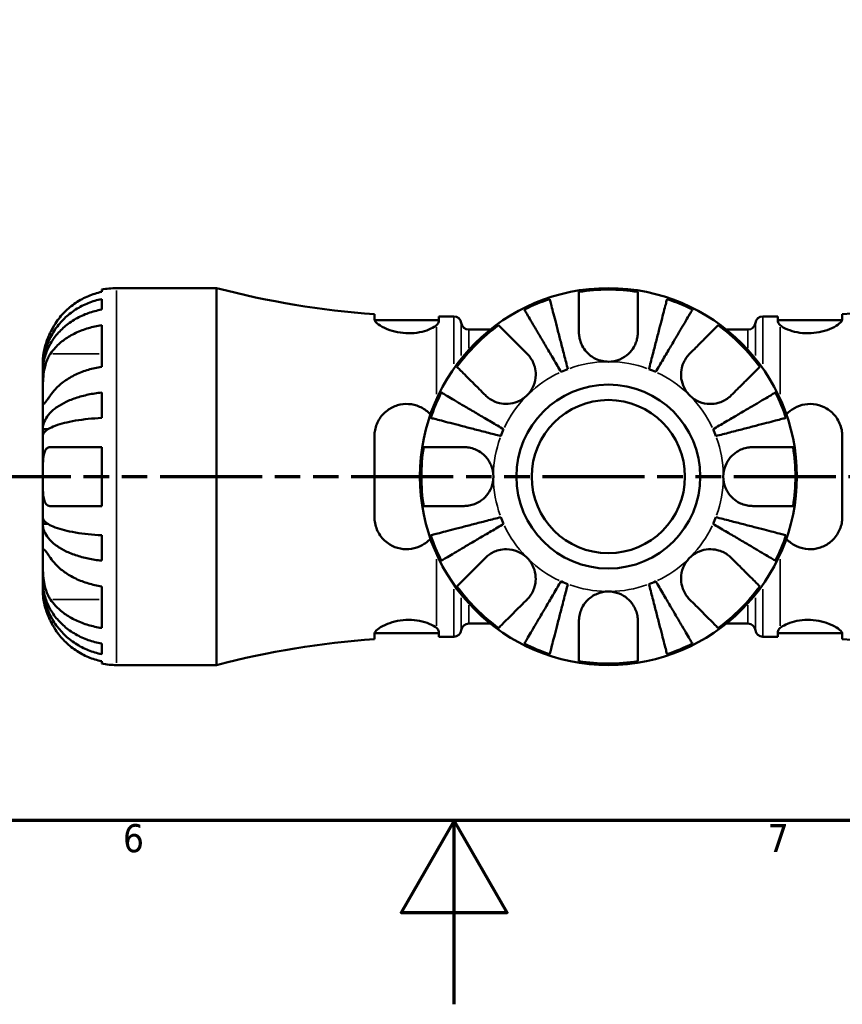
# Model space of a CAD drawing. Header units: millimetres. Extents: x 0 to 905, y -301 to 729.
# Tile 4 of 16: x 373 to 463, y 0 to 107. Entities that reach past the tile are written whole.
import ezdxf

# ---------------------------------------------------------------- set-up
doc = ezdxf.new("R2010")
doc.units = ezdxf.units.MM
doc.linetypes.add('DOUBLE_DASH_CHAIN', pattern=[1.2403, 0.6614, -0.0827, 0.1654, -0.0827, 0.1654, -0.0827])
for name, color, linetype, lineweight in [('Border (ANSI)', 7, 'Continuous', 70), ('Section Line (ANSI)', 7, 'DOUBLE_DASH_CHAIN', 70), ('Visible (ANSI)', 7, 'Continuous', 50), ('Visible Narrow (ANSI)', 7, 'Continuous', 35)]:
    doc.layers.add(name, color=color, linetype=linetype, lineweight=lineweight)
doc.styles.add('Note Text (ANSI)', font='tahoma.ttf')

# ---------------------------------------------------------------- blocks, each defined once
blk = doc.blocks.new('Borders Default Border')
at = {"layer": 'Border (ANSI)', "flags": 128}
for points in [[(20, 20), (20, 574), (821, 574), (821, 20), (20, 20)], [(420.5, 0), (420.5, 20), (414.73, 10), (426.27, 10), (420.5, 20)]]:
    blk.add_lwpolyline(points, dxfattribs=at)
at = {"layer": 'Border (ANSI)', "char_height": 3.05, "attachment_point": 7, "style": 'Note Text (ANSI)'}
for s, insert in [('6', (384.49, 16.49)), ('7', (454.6, 16.55))]:
    blk.add_mtext(s, dxfattribs=dict(at, insert=insert))
blk = doc.blocks.new('2dTransSection0')
at = {"layer": 'Section Line (ANSI)', "linetype": 'DOUBLE_DASH_CHAIN', "ltscale": 16.769241}
blk.add_line((326.13, 57.4), (711.71, 57.4), dxfattribs=at)

msp = doc.modelspace()

# ---------------------------------------------------------------- linework, layer by layer
at = {"layer": 'Visible (ANSI)'}
for p, q in [((382.179, 77.486), (382.179, 77.739)), ((383.779, 77.901), (394.679, 77.901)), ((394.679, 36.901), (394.679, 77.901)), ((382.179, 75.568), (382.179, 76.712)), ((411.839, 75.067), (411.839, 74.511)), ((462.719, 74.511), (462.719, 75.067)), ((411.853, 74.426), (418.839, 74.426)), ((418.839, 74.261), (418.839, 74.826)), ((418.839, 74.826), (420.469, 74.826)), ((454.089, 74.826), (455.719, 74.826)), ((455.719, 74.826), (455.719, 74.261)), ((455.719, 74.426), (462.705, 74.426)), ((382.179, 69.34), (382.179, 73.866)), ((422.096, 73.391), (424.45, 73.391)), ((450.107, 73.391), (452.462, 73.391)), ((375.779, 69.097), (375.779, 69.901)), ((375.779, 69.097), (375.787, 69.097)), ((375.779, 68.79), (375.779, 69.097)), ((375.779, 66.24), (375.779, 68.79)), ((382.179, 63.782), (382.179, 66.544)), ((375.779, 62.552), (375.779, 66.24)), ((375.779, 62.552), (376.338, 62.552)), ((375.779, 61.812), (375.779, 62.552)), ((375.779, 57.401), (375.779, 61.812)), ((411.839, 61.801), (411.839, 53.001)), ((462.719, 53.001), (462.719, 61.801)), ((382.179, 54.201), (382.179, 60.601)), ((375.779, 52.989), (375.779, 57.401)), ((375.779, 52.25), (375.779, 52.989)), ((375.779, 48.562), (375.779, 52.25)), ((375.779, 52.25), (376.338, 52.25)), ((382.179, 48.258), (382.179, 51.02)), ((375.779, 46.011), (375.779, 48.562)), ((375.779, 45.705), (375.779, 46.011)), ((375.779, 45.705), (375.787, 45.705)), ((375.779, 44.901), (375.779, 45.705)), ((382.179, 40.936), (382.179, 45.461)), ((422.096, 41.411), (424.45, 41.411)), ((450.107, 41.411), (452.462, 41.411)), ((411.839, 40.291), (411.839, 39.735)), ((411.853, 40.376), (418.839, 40.376)), ((418.839, 39.976), (418.839, 40.541)), ((418.839, 39.976), (420.469, 39.976)), ((454.089, 39.976), (455.719, 39.976)), ((455.719, 40.541), (455.719, 39.976)), ((455.719, 40.376), (462.705, 40.376)), ((462.719, 39.735), (462.719, 40.291)), ((382.179, 38.09), (382.179, 39.234)), ((382.179, 37.063), (382.179, 37.316)), ((383.779, 36.901), (394.679, 36.901))]:
    msp.add_line(p, q, dxfattribs=at)
for radius in [20.5, 10, 8.333]:
    msp.add_circle((437.279, 57.401), radius, dxfattribs=at)
for centre, radius, start, end in [((383.779, 69.901), 8, 90, 101.53696), ((418.589, 169.321), 94.495, 255.34315, 265.90374), ((437.279, 57.401), 20.338, 80.94758, 99.05242), ((455.969, 169.321), 94.495, 274.09626, 284.34723), ((437.279, 57.401), 20.338, 108.28521, 116.71479), ((437.279, 57.401), 20.338, 63.28521, 71.71479), ((420.469, 74.006), 0.82, 7.18076, 90), ((422.096, 74.211), 0.82, 187.18076, 270), ((452.462, 74.211), 0.82, 270, 352.81924), ((454.089, 74.006), 0.82, 90, 172.81924), ((437.279, 57.401), 20.338, 125.94758, 144.05242), ((437.279, 57.401), 20.338, 35.94758, 54.05242), ((437.279, 57.401), 12.5, 110.66622, 114.33378), ((437.279, 57.401), 12.5, 65.66622, 69.33378), ((437.279, 57.401), 20.338, 153.28521, 161.71479), ((437.279, 57.401), 20.338, 18.28521, 26.71479), ((437.279, 57.401), 12.5, 155.66622, 159.33378), ((437.279, 57.401), 12.5, 20.66622, 24.33378), ((437.279, 57.401), 20.338, 170.94758, 189.05242), ((437.279, 57.401), 20.338, 350.94758, 9.05242), ((437.279, 57.401), 12.5, 200.66622, 204.33378), ((437.279, 57.401), 12.5, 335.66622, 339.33378), ((437.279, 57.401), 20.338, 198.28521, 206.71479), ((437.279, 57.401), 20.338, 333.28521, 341.71479), ((437.279, 57.401), 20.338, 215.94758, 234.05242), ((437.279, 57.401), 12.5, 245.66622, 249.33378), ((437.279, 57.401), 12.5, 290.66622, 294.33378), ((437.279, 57.401), 20.338, 305.94758, 324.05242), ((422.096, 40.591), 0.82, 90, 172.81924), ((452.462, 40.591), 0.82, 7.18076, 90), ((418.589, -54.519), 94.495, 94.09626, 104.65685), ((420.469, 40.796), 0.82, 270, 352.81924), ((454.089, 40.796), 0.82, 187.18076, 270), ((455.969, -54.519), 94.495, 75.65277, 85.90374), ((437.279, 57.401), 20.338, 243.28521, 251.71479), ((437.279, 57.401), 20.338, 288.28521, 296.71479), ((383.779, 44.901), 8, 258.46304, 270), ((437.279, 57.401), 20.338, 260.94758, 279.05242)]:
    msp.add_arc(centre, radius, start, end, dxfattribs=at)
for points, knots in [([(382.179, 77.486), (381.671, 77.381), (381.175, 77.224), (380.28, 76.851), (379.801, 76.598), (378.907, 75.996), (378.493, 75.647), (377.793, 74.942), (377.444, 74.519), (376.936, 73.752), (376.752, 73.425), (376.596, 73.101)], [0.1517835, 0.1517835, 0.1517835, 0.1517835, 0.29453183, 0.29453183, 0.44272575, 0.44272575, 0.59091966, 0.59091966, 0.74090906, 0.74090906, 0.84386421, 0.84386421, 0.84386421, 0.84386421]), ([(434.079, 73.101), (434.079, 73.425), (434.079, 73.752), (434.079, 74.519), (434.079, 74.942), (434.079, 75.647), (434.079, 75.996), (434.079, 76.598), (434.079, 76.851), (434.079, 77.224), (434.079, 77.381), (434.079, 77.486)], [4.03217579, 4.03217579, 4.03217579, 4.03217579, 4.13513094, 4.13513094, 4.28512034, 4.28512034, 4.43331426, 4.43331426, 4.58150818, 4.58150818, 4.72425651, 4.72425651, 4.72425651, 4.72425651]), ([(440.479, 77.486), (440.479, 77.381), (440.479, 77.224), (440.479, 76.851), (440.479, 76.598), (440.479, 75.996), (440.479, 75.647), (440.479, 74.942), (440.479, 74.519), (440.479, 73.752), (440.479, 73.425), (440.479, 73.101)], [0.1517835, 0.1517835, 0.1517835, 0.1517835, 0.29453183, 0.29453183, 0.44272575, 0.44272575, 0.59091966, 0.59091966, 0.74090906, 0.74090906, 0.84386421, 0.84386421, 0.84386421, 0.84386421]), ([(375.779, 69.097), (375.779, 69.578), (375.828, 70.103), (376.038, 71.131), (376.2, 71.635), (376.579, 72.522), (376.831, 72.987), (377.429, 73.856), (377.776, 74.26), (378.475, 74.937), (378.89, 75.273), (379.785, 75.853), (380.265, 76.097), (381.164, 76.458), (381.666, 76.611), (382.179, 76.712)], [3.5727317, 3.5727317, 3.5727317, 3.5727317, 3.721745, 3.721745, 3.8707582, 3.8707582, 4.019183, 4.019183, 4.1676079, 4.1676079, 4.3157226, 4.3157226, 4.4638373, 4.4638373, 4.6079695, 4.6079695, 4.6079695, 4.6079695]), ([(430.898, 76.712), (430.924, 76.611), (430.964, 76.458), (431.057, 76.097), (431.12, 75.853), (431.27, 75.273), (431.357, 74.937), (431.532, 74.26), (431.636, 73.856), (431.861, 72.987), (431.982, 72.522), (432.211, 71.635), (432.341, 71.131), (432.607, 70.103), (432.743, 69.578), (432.867, 69.097)], [0.1517731, 0.1517731, 0.1517731, 0.1517731, 0.2959053, 0.2959053, 0.44402, 0.44402, 0.5921347, 0.5921347, 0.7405595, 0.7405595, 0.8889844, 0.8889844, 1.0379976, 1.0379976, 1.1870108, 1.1870108, 1.1870108, 1.1870108]), ([(441.69, 69.097), (441.815, 69.578), (441.951, 70.103), (442.217, 71.131), (442.347, 71.635), (442.576, 72.522), (442.697, 72.987), (442.921, 73.856), (443.026, 74.26), (443.201, 74.937), (443.288, 75.273), (443.438, 75.853), (443.501, 76.097), (443.594, 76.458), (443.634, 76.611), (443.66, 76.712)], [3.5727317, 3.5727317, 3.5727317, 3.5727317, 3.721745, 3.721745, 3.8707582, 3.8707582, 4.019183, 4.019183, 4.1676079, 4.1676079, 4.3157226, 4.3157226, 4.4638373, 4.4638373, 4.6079695, 4.6079695, 4.6079695, 4.6079695]), ([(382.179, 75.568), (381.666, 75.478), (381.164, 75.342), (380.265, 75.02), (379.785, 74.803), (378.89, 74.288), (378.475, 73.988), (377.776, 73.386), (377.429, 73.027), (376.831, 72.253), (376.579, 71.839), (376.2, 71.05), (376.038, 70.601), (375.828, 69.686), (375.779, 69.218), (375.779, 68.79)], [0.1517731, 0.1517731, 0.1517731, 0.1517731, 0.2959053, 0.2959053, 0.44402, 0.44402, 0.5921347, 0.5921347, 0.7405595, 0.7405595, 0.8889844, 0.8889844, 1.0379976, 1.0379976, 1.1870108, 1.1870108, 1.1870108, 1.1870108]), ([(432.128, 68.79), (431.876, 69.218), (431.601, 69.686), (431.062, 70.601), (430.798, 71.05), (430.333, 71.839), (430.089, 72.253), (429.633, 73.027), (429.421, 73.386), (429.066, 73.988), (428.89, 74.288), (428.586, 74.803), (428.459, 75.02), (428.269, 75.342), (428.189, 75.478), (428.136, 75.568)], [3.5727327, 3.5727327, 3.5727327, 3.5727327, 3.7217459, 3.7217459, 3.8707592, 3.8707592, 4.019184, 4.019184, 4.1676089, 4.1676089, 4.3157236, 4.3157236, 4.4638383, 4.4638383, 4.6079705, 4.6079705, 4.6079705, 4.6079705]), ([(446.422, 75.568), (446.369, 75.478), (446.289, 75.342), (446.099, 75.02), (445.972, 74.803), (445.668, 74.288), (445.491, 73.988), (445.136, 73.386), (444.925, 73.027), (444.469, 72.253), (444.225, 71.839), (443.76, 71.05), (443.496, 70.601), (442.957, 69.686), (442.682, 69.218), (442.43, 68.79)], [0.1517731, 0.1517731, 0.1517731, 0.1517731, 0.2959053, 0.2959053, 0.44402, 0.44402, 0.5921347, 0.5921347, 0.7405595, 0.7405595, 0.8889844, 0.8889844, 1.0379976, 1.0379976, 1.1870108, 1.1870108, 1.1870108, 1.1870108]), ([(418.589, 73.868), (418.444, 73.742), (418.24, 73.613), (417.712, 73.363), (417.384, 73.245), (416.662, 73.072), (416.279, 73.016), (415.471, 72.978), (415.059, 72.999), (414.246, 73.117), (413.859, 73.215), (413.093, 73.478), (412.738, 73.65), (412.188, 73.997), (411.995, 74.171), (411.86, 74.39), (411.839, 74.453), (411.839, 74.511)], [-1.0759469, -1.0759469, -1.0759469, -1.0759469, -0.9530232, -0.9530232, -0.8227386, -0.8227386, -0.7004373, -0.7004373, -0.5766462, -0.5766462, -0.4488551, -0.4488551, -0.2955312, -0.2955312, -0.1413466, -0.1413466, -0.0718968, -0.0718968, -0.0718968, -0.0718968]), ([(462.719, 74.511), (462.719, 74.467), (462.707, 74.42), (462.617, 74.235), (462.465, 74.08), (462.005, 73.754), (461.69, 73.583), (460.982, 73.301), (460.605, 73.187), (459.816, 73.034), (459.417, 72.993), (458.597, 72.988), (458.191, 73.027), (457.42, 73.174), (457.067, 73.282), (456.421, 73.55), (456.149, 73.712), (455.969, 73.868)], [-1.0043385, -1.0043385, -1.0043385, -1.0043385, -0.9516031, -0.9516031, -0.8094834, -0.8094834, -0.6608828, -0.6608828, -0.5308815, -0.5308815, -0.4096357, -0.4096357, -0.2838395, -0.2838395, -0.1527295, -0.1527295, -0.0000485, -0.0000485, -0.0000485, -0.0000485]), ([(376.596, 73.101), (376.531, 72.965), (376.469, 72.828), (376.322, 72.483), (376.243, 72.276), (376.106, 71.875), (376.048, 71.682), (375.934, 71.247), (375.887, 71.016), (375.809, 70.528), (375.792, 70.303), (375.777, 69.985), (375.779, 69.901), (375.779, 69.901)], [-0.5159245, -0.5159245, -0.5159245, -0.5159245, -0.47074715, -0.47074715, -0.40311077, -0.40311077, -0.33740557, -0.33740557, -0.24866964, -0.24866964, -0.12673966, -0.12673966, 0, 0, 0, 0]), ([(376.596, 70.765), (376.752, 70.995), (376.936, 71.226), (377.444, 71.768), (377.793, 72.067), (378.493, 72.566), (378.907, 72.812), (379.801, 73.238), (380.28, 73.417), (381.175, 73.68), (381.671, 73.792), (382.179, 73.866)], [4.03217579, 4.03217579, 4.03217579, 4.03217579, 4.13513094, 4.13513094, 4.28512034, 4.28512034, 4.43331426, 4.43331426, 4.58150818, 4.58150818, 4.72425651, 4.72425651, 4.72425651, 4.72425651]), ([(425.339, 73.866), (425.414, 73.792), (425.525, 73.68), (425.789, 73.417), (425.968, 73.238), (426.393, 72.812), (426.64, 72.566), (427.138, 72.067), (427.437, 71.768), (427.98, 71.226), (428.211, 70.995), (428.44, 70.765)], [0.1517835, 0.1517835, 0.1517835, 0.1517835, 0.29453183, 0.29453183, 0.44272575, 0.44272575, 0.59091966, 0.59091966, 0.74090906, 0.74090906, 0.84386421, 0.84386421, 0.84386421, 0.84386421]), ([(437.279, 69.901), (437.047, 69.901), (436.816, 69.926), (436.342, 70.031), (436.102, 70.115), (435.504, 70.407), (435.174, 70.656), (434.717, 71.164), (434.562, 71.389), (434.357, 71.785), (434.29, 71.945), (434.187, 72.261), (434.149, 72.416), (434.093, 72.748), (434.079, 72.926), (434.079, 73.101)], [0, 0, 0, 0, 0.06960453, 0.06960453, 0.14559569, 0.14559569, 0.26884906, 0.26884906, 0.35168426, 0.35168426, 0.40551291, 0.40551291, 0.45571277, 0.45571277, 0.51333093, 0.51333093, 0.51333093, 0.51333093]), ([(440.479, 73.101), (440.479, 73.068), (440.478, 73.034), (440.472, 72.82), (440.451, 72.637), (440.381, 72.302), (440.338, 72.15), (440.22, 71.827), (440.141, 71.658), (439.892, 71.229), (439.7, 70.985), (439.192, 70.507), (438.866, 70.295), (438.12, 69.985), (437.702, 69.901), (437.279, 69.901)], [-0.51941856, -0.51941856, -0.51941856, -0.51941856, -0.50814121, -0.50814121, -0.44746114, -0.44746114, -0.39689748, -0.39689748, -0.33842903, -0.33842903, -0.24344262, -0.24344262, -0.12683785, -0.12683785, 0, 0, 0, 0]), ([(446.118, 70.765), (446.347, 70.995), (446.578, 71.226), (447.121, 71.768), (447.419, 72.067), (447.918, 72.566), (448.165, 72.812), (448.59, 73.238), (448.769, 73.417), (449.033, 73.68), (449.144, 73.792), (449.218, 73.866)], [4.03217579, 4.03217579, 4.03217579, 4.03217579, 4.13513094, 4.13513094, 4.28512034, 4.28512034, 4.43331426, 4.43331426, 4.58150818, 4.58150818, 4.72425651, 4.72425651, 4.72425651, 4.72425651]), ([(375.779, 66.24), (375.779, 66.387), (375.779, 66.549), (375.78, 66.908), (375.781, 67.105), (375.792, 67.629), (375.806, 67.965), (375.868, 68.62), (375.913, 68.934), (376.025, 69.448), (376.081, 69.651), (376.212, 70.032), (376.286, 70.209), (376.438, 70.514), (376.515, 70.645), (376.596, 70.765)], [0, 0, 0, 0, 0.0626039, 0.0626039, 0.12946018, 0.12946018, 0.23227607, 0.23227607, 0.32766079, 0.32766079, 0.39439512, 0.39439512, 0.45981717, 0.45981717, 0.51643089, 0.51643089, 0.51643089, 0.51643089]), ([(428.44, 70.765), (428.54, 70.666), (428.634, 70.559), (428.846, 70.281), (428.956, 70.104), (429.141, 69.728), (429.215, 69.532), (429.344, 69.047), (429.381, 68.757), (429.372, 68.059), (429.291, 67.658), (428.975, 66.893), (428.739, 66.539), (428.44, 66.24)], [-0.51605321, -0.51605321, -0.51605321, -0.51605321, -0.46927389, -0.46927389, -0.40272959, -0.40272959, -0.33754407, -0.33754407, -0.24860938, -0.24860938, -0.12674173, -0.12674173, 0, 0, 0, 0]), ([(446.118, 66.24), (445.97, 66.387), (445.837, 66.549), (445.597, 66.908), (445.493, 67.105), (445.283, 67.629), (445.208, 67.965), (445.167, 68.62), (445.195, 68.934), (445.316, 69.448), (445.386, 69.651), (445.562, 70.032), (445.666, 70.209), (445.886, 70.514), (445.998, 70.645), (446.118, 70.765)], [0, 0, 0, 0, 0.0626039, 0.0626039, 0.12946018, 0.12946018, 0.23227607, 0.23227607, 0.32766079, 0.32766079, 0.39439512, 0.39439512, 0.45981717, 0.45981717, 0.51643089, 0.51643089, 0.51643089, 0.51643089]), ([(382.179, 69.34), (381.671, 69.266), (381.175, 69.155), (380.28, 68.891), (379.801, 68.712), (378.907, 68.287), (378.493, 68.04), (377.793, 67.541), (377.444, 67.243), (376.936, 66.7), (376.752, 66.469), (376.596, 66.24)], [0.1517835, 0.1517835, 0.1517835, 0.1517835, 0.29453183, 0.29453183, 0.44272575, 0.44272575, 0.59091966, 0.59091966, 0.74090906, 0.74090906, 0.84386421, 0.84386421, 0.84386421, 0.84386421]), ([(423.915, 66.24), (423.685, 66.469), (423.454, 66.7), (422.912, 67.243), (422.613, 67.541), (422.114, 68.04), (421.868, 68.287), (421.442, 68.712), (421.263, 68.891), (420.999, 69.155), (420.888, 69.266), (420.814, 69.34)], [4.03222425, 4.03222425, 4.03222425, 4.03222425, 4.1351794, 4.1351794, 4.2851688, 4.2851688, 4.43336272, 4.43336272, 4.58155663, 4.58155663, 4.72430496, 4.72430496, 4.72430496, 4.72430496]), ([(453.744, 69.34), (453.67, 69.266), (453.558, 69.155), (453.295, 68.891), (453.116, 68.712), (452.69, 68.287), (452.444, 68.04), (451.945, 67.541), (451.646, 67.243), (451.104, 66.7), (450.873, 66.469), (450.643, 66.24)], [0.1517835, 0.1517835, 0.1517835, 0.1517835, 0.29453183, 0.29453183, 0.44272575, 0.44272575, 0.59091966, 0.59091966, 0.74090906, 0.74090906, 0.84386421, 0.84386421, 0.84386421, 0.84386421]), ([(375.779, 62.552), (375.779, 62.804), (375.828, 63.079), (376.038, 63.618), (376.2, 63.882), (376.579, 64.347), (376.831, 64.591), (377.429, 65.047), (377.776, 65.258), (378.475, 65.613), (378.89, 65.79), (379.785, 66.094), (380.265, 66.221), (381.164, 66.411), (381.666, 66.491), (382.179, 66.544)], [3.5727317, 3.5727317, 3.5727317, 3.5727317, 3.721745, 3.721745, 3.8707582, 3.8707582, 4.019183, 4.019183, 4.1676079, 4.1676079, 4.3157226, 4.3157226, 4.4638373, 4.4638373, 4.6079695, 4.6079695, 4.6079695, 4.6079695]), ([(419.112, 66.544), (419.202, 66.491), (419.338, 66.411), (419.66, 66.221), (419.876, 66.094), (420.392, 65.79), (420.691, 65.613), (421.294, 65.258), (421.653, 65.047), (422.427, 64.591), (422.841, 64.347), (423.63, 63.882), (424.078, 63.618), (424.994, 63.079), (425.461, 62.804), (425.889, 62.552)], [0.1517731, 0.1517731, 0.1517731, 0.1517731, 0.2959053, 0.2959053, 0.44402, 0.44402, 0.5921347, 0.5921347, 0.7405595, 0.7405595, 0.8889844, 0.8889844, 1.0379976, 1.0379976, 1.1870108, 1.1870108, 1.1870108, 1.1870108]), ([(448.668, 62.552), (449.096, 62.804), (449.564, 63.079), (450.479, 63.618), (450.928, 63.882), (451.717, 64.347), (452.131, 64.591), (452.905, 65.047), (453.264, 65.258), (453.866, 65.613), (454.166, 65.79), (454.681, 66.094), (454.898, 66.221), (455.22, 66.411), (455.356, 66.491), (455.446, 66.544)], [3.5727327, 3.5727327, 3.5727327, 3.5727327, 3.7217459, 3.7217459, 3.8707592, 3.8707592, 4.019184, 4.019184, 4.1676089, 4.1676089, 4.3157236, 4.3157236, 4.4638383, 4.4638383, 4.6079705, 4.6079705, 4.6079705, 4.6079705]), ([(376.596, 66.24), (376.529, 66.14), (376.464, 66.046), (376.318, 65.834), (376.24, 65.724), (376.105, 65.539), (376.048, 65.465), (375.934, 65.336), (375.887, 65.299), (375.809, 65.308), (375.792, 65.389), (375.777, 65.705), (375.779, 65.941), (375.779, 66.24)], [-0.51605321, -0.51605321, -0.51605321, -0.51605321, -0.46927389, -0.46927389, -0.40272959, -0.40272959, -0.33754407, -0.33754407, -0.24860938, -0.24860938, -0.12674173, -0.12674173, 0, 0, 0, 0]), ([(428.44, 66.24), (428.293, 66.092), (428.131, 65.959), (427.772, 65.719), (427.575, 65.615), (427.051, 65.405), (426.715, 65.33), (426.059, 65.289), (425.746, 65.317), (425.232, 65.438), (425.029, 65.508), (424.648, 65.684), (424.471, 65.788), (424.165, 66.008), (424.035, 66.12), (423.915, 66.24)], [0, 0, 0, 0, 0.0626039, 0.0626039, 0.12946018, 0.12946018, 0.23227607, 0.23227607, 0.32766079, 0.32766079, 0.39439512, 0.39439512, 0.45981717, 0.45981717, 0.51643089, 0.51643089, 0.51643089, 0.51643089]), ([(450.643, 66.24), (450.544, 66.14), (450.437, 66.046), (450.159, 65.834), (449.982, 65.724), (449.606, 65.539), (449.41, 65.465), (448.925, 65.336), (448.635, 65.299), (447.937, 65.308), (447.536, 65.389), (446.771, 65.705), (446.417, 65.941), (446.118, 66.24)], [-0.51605321, -0.51605321, -0.51605321, -0.51605321, -0.46927389, -0.46927389, -0.40272959, -0.40272959, -0.33754407, -0.33754407, -0.24860938, -0.24860938, -0.12674173, -0.12674173, 0, 0, 0, 0]), ([(411.839, 61.801), (411.839, 61.966), (411.851, 62.13), (411.938, 62.747), (412.091, 63.18), (412.554, 63.972), (412.869, 64.325), (413.577, 64.853), (413.954, 65.043), (414.743, 65.273), (415.143, 65.319), (415.963, 65.27), (416.369, 65.171), (417.139, 64.833), (417.492, 64.592), (417.837, 64.254), (417.882, 64.207), (417.925, 64.159)], [-1.00428849, -1.00428849, -1.00428849, -1.00428849, -0.95298109, -0.95298109, -0.80933782, -0.80933782, -0.66067265, -0.66067265, -0.53064369, -0.53064369, -0.40939207, -0.40939207, -0.28358231, -0.28358231, -0.15253674, -0.15253674, -0.13223747, -0.13223747, -0.13223747, -0.13223747]), ([(456.633, 64.159), (456.885, 64.436), (457.184, 64.674), (457.867, 65.054), (458.249, 65.188), (459.055, 65.321), (459.467, 65.316), (460.28, 65.163), (460.668, 65.013), (461.439, 64.551), (461.797, 64.216), (462.356, 63.427), (462.553, 62.974), (462.696, 62.264), (462.719, 62.033), (462.719, 61.801)], [-0.94145759, -0.94145759, -0.94145759, -0.94145759, -0.82368825, -0.82368825, -0.70126184, -0.70126184, -0.57756046, -0.57756046, -0.45014256, -0.45014256, -0.29674625, -0.29674625, -0.14199035, -0.14199035, -0.069566, -0.069566, -0.069566, -0.069566]), ([(382.179, 63.782), (381.666, 63.756), (381.164, 63.716), (380.265, 63.623), (379.785, 63.56), (378.89, 63.41), (378.475, 63.323), (377.776, 63.148), (377.429, 63.043), (376.831, 62.819), (376.579, 62.698), (376.2, 62.469), (376.038, 62.339), (375.828, 62.073), (375.779, 61.937), (375.779, 61.812)], [0.1517731, 0.1517731, 0.1517731, 0.1517731, 0.2959053, 0.2959053, 0.44402, 0.44402, 0.5921347, 0.5921347, 0.7405595, 0.7405595, 0.8889844, 0.8889844, 1.0379976, 1.0379976, 1.1870108, 1.1870108, 1.1870108, 1.1870108]), ([(425.583, 61.812), (425.102, 61.937), (424.577, 62.073), (423.548, 62.339), (423.045, 62.469), (422.158, 62.698), (421.692, 62.819), (420.823, 63.043), (420.42, 63.148), (419.743, 63.323), (419.407, 63.41), (418.827, 63.56), (418.583, 63.623), (418.222, 63.716), (418.069, 63.756), (417.968, 63.782)], [3.5727317, 3.5727317, 3.5727317, 3.5727317, 3.721745, 3.721745, 3.8707582, 3.8707582, 4.019183, 4.019183, 4.1676079, 4.1676079, 4.3157226, 4.3157226, 4.4638373, 4.4638373, 4.6079695, 4.6079695, 4.6079695, 4.6079695]), ([(456.59, 63.782), (456.489, 63.756), (456.336, 63.716), (455.975, 63.623), (455.731, 63.56), (455.151, 63.41), (454.815, 63.323), (454.138, 63.148), (453.734, 63.043), (452.865, 62.819), (452.4, 62.698), (451.513, 62.469), (451.009, 62.339), (449.981, 62.073), (449.456, 61.937), (448.975, 61.812)], [0.1517731, 0.1517731, 0.1517731, 0.1517731, 0.2959053, 0.2959053, 0.44402, 0.44402, 0.5921347, 0.5921347, 0.7405595, 0.7405595, 0.8889844, 0.8889844, 1.0379976, 1.0379976, 1.1870108, 1.1870108, 1.1870108, 1.1870108]), ([(375.779, 57.401), (375.779, 57.633), (375.779, 57.864), (375.78, 58.338), (375.782, 58.578), (375.8, 59.176), (375.824, 59.506), (375.917, 59.963), (375.968, 60.118), (376.079, 60.323), (376.129, 60.39), (376.239, 60.493), (376.297, 60.531), (376.433, 60.587), (376.512, 60.601), (376.596, 60.601)], [0, 0, 0, 0, 0.06960453, 0.06960453, 0.14559569, 0.14559569, 0.26884906, 0.26884906, 0.35168426, 0.35168426, 0.40551291, 0.40551291, 0.45571277, 0.45571277, 0.51333093, 0.51333093, 0.51333093, 0.51333093]), ([(376.596, 60.601), (376.752, 60.601), (376.936, 60.601), (377.444, 60.601), (377.793, 60.601), (378.493, 60.601), (378.907, 60.601), (379.801, 60.601), (380.28, 60.601), (381.175, 60.601), (381.671, 60.601), (382.179, 60.601)], [4.03217579, 4.03217579, 4.03217579, 4.03217579, 4.13513094, 4.13513094, 4.28512034, 4.28512034, 4.43331426, 4.43331426, 4.58150818, 4.58150818, 4.72425651, 4.72425651, 4.72425651, 4.72425651]), ([(417.194, 60.601), (417.299, 60.601), (417.456, 60.601), (417.829, 60.601), (418.082, 60.601), (418.684, 60.601), (419.033, 60.601), (419.738, 60.601), (420.161, 60.601), (420.928, 60.601), (421.255, 60.601), (421.579, 60.601)], [0.1517835, 0.1517835, 0.1517835, 0.1517835, 0.29453183, 0.29453183, 0.44272575, 0.44272575, 0.59091966, 0.59091966, 0.74090906, 0.74090906, 0.84386421, 0.84386421, 0.84386421, 0.84386421]), ([(421.579, 60.601), (421.715, 60.601), (421.852, 60.592), (422.197, 60.548), (422.404, 60.5), (422.805, 60.364), (422.998, 60.277), (423.433, 60.025), (423.664, 59.846), (424.152, 59.347), (424.377, 59.006), (424.695, 58.241), (424.779, 57.823), (424.779, 57.401)], [-0.5159245, -0.5159245, -0.5159245, -0.5159245, -0.47074715, -0.47074715, -0.40311077, -0.40311077, -0.33740557, -0.33740557, -0.24866964, -0.24866964, -0.12673966, -0.12673966, 0, 0, 0, 0]), ([(449.779, 57.401), (449.779, 57.805), (449.856, 58.206), (450.132, 58.901), (450.31, 59.199), (450.741, 59.711), (450.986, 59.925), (451.443, 60.217), (451.639, 60.315), (452.037, 60.466), (452.237, 60.52), (452.619, 60.586), (452.8, 60.601), (452.979, 60.601)], [-2.21111993, -2.21111993, -2.21111993, -2.21111993, -2.0898399, -2.0898399, -1.98614814, -1.98614814, -1.88775858, -1.88775858, -1.81973063, -1.81973063, -1.75376732, -1.75376732, -1.69399568, -1.69399568, -1.69399568, -1.69399568]), ([(452.979, 60.601), (453.303, 60.601), (453.63, 60.601), (454.397, 60.601), (454.82, 60.601), (455.525, 60.601), (455.874, 60.601), (456.476, 60.601), (456.729, 60.601), (457.102, 60.601), (457.259, 60.601), (457.364, 60.601)], [4.03222425, 4.03222425, 4.03222425, 4.03222425, 4.1351794, 4.1351794, 4.2851688, 4.2851688, 4.43336272, 4.43336272, 4.58155663, 4.58155663, 4.72430496, 4.72430496, 4.72430496, 4.72430496]), ([(376.596, 54.201), (376.58, 54.201), (376.564, 54.201), (376.464, 54.208), (376.386, 54.229), (376.254, 54.299), (376.199, 54.341), (376.092, 54.46), (376.042, 54.539), (375.929, 54.787), (375.881, 54.98), (375.808, 55.488), (375.792, 55.814), (375.777, 56.56), (375.779, 56.978), (375.779, 57.401)], [-0.51941856, -0.51941856, -0.51941856, -0.51941856, -0.50814121, -0.50814121, -0.44746114, -0.44746114, -0.39689748, -0.39689748, -0.33842903, -0.33842903, -0.24344262, -0.24344262, -0.12683785, -0.12683785, 0, 0, 0, 0]), ([(424.779, 57.401), (424.779, 56.997), (424.702, 56.596), (424.426, 55.9), (424.248, 55.603), (423.817, 55.091), (423.572, 54.877), (423.115, 54.585), (422.919, 54.487), (422.521, 54.336), (422.321, 54.282), (421.939, 54.216), (421.758, 54.201), (421.579, 54.201)], [-2.21111993, -2.21111993, -2.21111993, -2.21111993, -2.0898399, -2.0898399, -1.98614814, -1.98614814, -1.88775858, -1.88775858, -1.81973063, -1.81973063, -1.75376732, -1.75376732, -1.69399568, -1.69399568, -1.69399568, -1.69399568]), ([(452.979, 54.201), (452.843, 54.201), (452.706, 54.21), (452.361, 54.254), (452.154, 54.302), (451.753, 54.438), (451.56, 54.525), (451.125, 54.777), (450.894, 54.956), (450.406, 55.455), (450.181, 55.796), (449.863, 56.56), (449.779, 56.978), (449.779, 57.401)], [-0.5159245, -0.5159245, -0.5159245, -0.5159245, -0.47074715, -0.47074715, -0.40311077, -0.40311077, -0.33740557, -0.33740557, -0.24866964, -0.24866964, -0.12673966, -0.12673966, 0, 0, 0, 0]), ([(382.179, 54.201), (381.671, 54.201), (381.175, 54.201), (380.28, 54.201), (379.801, 54.201), (378.907, 54.201), (378.493, 54.201), (377.793, 54.201), (377.444, 54.201), (376.936, 54.201), (376.752, 54.201), (376.596, 54.201)], [0.1517835, 0.1517835, 0.1517835, 0.1517835, 0.29453183, 0.29453183, 0.44272575, 0.44272575, 0.59091966, 0.59091966, 0.74090906, 0.74090906, 0.84386421, 0.84386421, 0.84386421, 0.84386421]), ([(421.579, 54.201), (421.255, 54.201), (420.928, 54.201), (420.161, 54.201), (419.738, 54.201), (419.033, 54.201), (418.684, 54.201), (418.082, 54.201), (417.829, 54.201), (417.456, 54.201), (417.299, 54.201), (417.194, 54.201)], [4.03217579, 4.03217579, 4.03217579, 4.03217579, 4.13513094, 4.13513094, 4.28512034, 4.28512034, 4.43331426, 4.43331426, 4.58150818, 4.58150818, 4.72425651, 4.72425651, 4.72425651, 4.72425651]), ([(457.364, 54.201), (457.259, 54.201), (457.102, 54.201), (456.729, 54.201), (456.476, 54.201), (455.874, 54.201), (455.525, 54.201), (454.82, 54.201), (454.397, 54.201), (453.63, 54.201), (453.303, 54.201), (452.979, 54.201)], [0.1517835, 0.1517835, 0.1517835, 0.1517835, 0.29453183, 0.29453183, 0.44272575, 0.44272575, 0.59091966, 0.59091966, 0.74090906, 0.74090906, 0.84386421, 0.84386421, 0.84386421, 0.84386421]), ([(375.779, 52.989), (375.779, 52.865), (375.828, 52.729), (376.038, 52.463), (376.2, 52.333), (376.579, 52.104), (376.831, 51.983), (377.429, 51.758), (377.776, 51.654), (378.475, 51.479), (378.89, 51.392), (379.785, 51.242), (380.265, 51.179), (381.164, 51.086), (381.666, 51.046), (382.179, 51.02)], [3.5727317, 3.5727317, 3.5727317, 3.5727317, 3.721745, 3.721745, 3.8707582, 3.8707582, 4.019183, 4.019183, 4.1676079, 4.1676079, 4.3157226, 4.3157226, 4.4638373, 4.4638373, 4.6079695, 4.6079695, 4.6079695, 4.6079695]), ([(417.925, 50.643), (417.665, 50.358), (417.358, 50.115), (416.662, 49.736), (416.279, 49.605), (415.471, 49.479), (415.059, 49.488), (414.246, 49.649), (413.859, 49.803), (413.093, 50.272), (412.738, 50.611), (412.188, 51.403), (411.995, 51.856), (411.86, 52.556), (411.839, 52.778), (411.839, 53.001)], [-0.94376737, -0.94376737, -0.94376737, -0.94376737, -0.82273178, -0.82273178, -0.70043058, -0.70043058, -0.57663928, -0.57663928, -0.44884771, -0.44884771, -0.29552449, -0.29552449, -0.14134295, -0.14134295, -0.07189683, -0.07189683, -0.07189683, -0.07189683]), ([(417.968, 51.02), (418.069, 51.046), (418.222, 51.086), (418.583, 51.179), (418.827, 51.242), (419.407, 51.392), (419.743, 51.479), (420.42, 51.654), (420.823, 51.758), (421.692, 51.983), (422.158, 52.104), (423.045, 52.333), (423.548, 52.463), (424.577, 52.729), (425.102, 52.865), (425.583, 52.989)], [0.1517731, 0.1517731, 0.1517731, 0.1517731, 0.2959053, 0.2959053, 0.44402, 0.44402, 0.5921347, 0.5921347, 0.7405595, 0.7405595, 0.8889844, 0.8889844, 1.0379976, 1.0379976, 1.1870108, 1.1870108, 1.1870108, 1.1870108]), ([(448.975, 52.989), (449.456, 52.865), (449.981, 52.729), (451.009, 52.463), (451.513, 52.333), (452.4, 52.104), (452.865, 51.983), (453.734, 51.758), (454.138, 51.654), (454.815, 51.479), (455.151, 51.392), (455.731, 51.242), (455.975, 51.179), (456.336, 51.086), (456.489, 51.046), (456.59, 51.02)], [3.5727327, 3.5727327, 3.5727327, 3.5727327, 3.7217459, 3.7217459, 3.8707592, 3.8707592, 4.019184, 4.019184, 4.1676089, 4.1676089, 4.3157236, 4.3157236, 4.4638383, 4.4638383, 4.6079705, 4.6079705, 4.6079705, 4.6079705]), ([(462.719, 53.001), (462.719, 52.832), (462.707, 52.663), (462.617, 52.047), (462.465, 51.619), (462.005, 50.832), (461.69, 50.478), (460.982, 49.95), (460.606, 49.759), (459.817, 49.53), (459.418, 49.483), (458.597, 49.531), (458.192, 49.63), (457.421, 49.968), (457.068, 50.209), (456.722, 50.547), (456.677, 50.594), (456.633, 50.643)], [-1.0042895, -1.0042895, -1.0042895, -1.0042895, -0.9515751, -0.9515751, -0.80948515, -0.80948515, -0.66087845, -0.66087845, -0.53087164, -0.53087164, -0.40962583, -0.40962583, -0.28383241, -0.28383241, -0.15272702, -0.15272702, -0.13223812, -0.13223812, -0.13223812, -0.13223812]), ([(382.179, 48.258), (381.666, 48.311), (381.164, 48.391), (380.265, 48.581), (379.785, 48.708), (378.89, 49.012), (378.475, 49.188), (377.776, 49.543), (377.429, 49.755), (376.831, 50.211), (376.579, 50.455), (376.2, 50.92), (376.038, 51.184), (375.828, 51.723), (375.779, 51.998), (375.779, 52.25)], [0.1517731, 0.1517731, 0.1517731, 0.1517731, 0.2959053, 0.2959053, 0.44402, 0.44402, 0.5921347, 0.5921347, 0.7405595, 0.7405595, 0.8889844, 0.8889844, 1.0379976, 1.0379976, 1.1870108, 1.1870108, 1.1870108, 1.1870108]), ([(425.889, 52.25), (425.461, 51.998), (424.994, 51.723), (424.078, 51.184), (423.63, 50.92), (422.841, 50.455), (422.427, 50.211), (421.653, 49.755), (421.294, 49.543), (420.691, 49.188), (420.392, 49.012), (419.876, 48.708), (419.66, 48.581), (419.338, 48.391), (419.202, 48.311), (419.112, 48.258)], [3.5727317, 3.5727317, 3.5727317, 3.5727317, 3.721745, 3.721745, 3.8707582, 3.8707582, 4.019183, 4.019183, 4.1676079, 4.1676079, 4.3157226, 4.3157226, 4.4638373, 4.4638373, 4.6079695, 4.6079695, 4.6079695, 4.6079695]), ([(455.446, 48.258), (455.356, 48.311), (455.22, 48.391), (454.898, 48.581), (454.681, 48.708), (454.166, 49.012), (453.866, 49.188), (453.264, 49.543), (452.905, 49.755), (452.131, 50.211), (451.717, 50.455), (450.928, 50.92), (450.479, 51.184), (449.564, 51.723), (449.096, 51.998), (448.668, 52.25)], [0.1517731, 0.1517731, 0.1517731, 0.1517731, 0.2959053, 0.2959053, 0.44402, 0.44402, 0.5921347, 0.5921347, 0.7405595, 0.7405595, 0.8889844, 0.8889844, 1.0379976, 1.0379976, 1.1870108, 1.1870108, 1.1870108, 1.1870108]), ([(375.779, 48.562), (375.779, 48.71), (375.779, 48.842), (375.78, 49.082), (375.781, 49.187), (375.792, 49.397), (375.806, 49.472), (375.868, 49.513), (375.913, 49.485), (376.025, 49.364), (376.081, 49.294), (376.212, 49.118), (376.286, 49.014), (376.438, 48.794), (376.515, 48.682), (376.596, 48.562)], [0, 0, 0, 0, 0.0626039, 0.0626039, 0.12946018, 0.12946018, 0.23227607, 0.23227607, 0.32766079, 0.32766079, 0.39439512, 0.39439512, 0.45981717, 0.45981717, 0.51643089, 0.51643089, 0.51643089, 0.51643089]), ([(423.915, 48.562), (424.014, 48.662), (424.121, 48.756), (424.399, 48.968), (424.576, 49.078), (424.952, 49.263), (425.148, 49.337), (425.633, 49.466), (425.923, 49.503), (426.621, 49.494), (427.022, 49.413), (427.787, 49.097), (428.141, 48.861), (428.44, 48.562)], [-0.51605321, -0.51605321, -0.51605321, -0.51605321, -0.46927389, -0.46927389, -0.40272959, -0.40272959, -0.33754407, -0.33754407, -0.24860938, -0.24860938, -0.12674173, -0.12674173, 0, 0, 0, 0]), ([(446.118, 48.562), (446.265, 48.71), (446.427, 48.842), (446.786, 49.082), (446.983, 49.187), (447.507, 49.397), (447.843, 49.472), (448.498, 49.513), (448.812, 49.485), (449.326, 49.364), (449.529, 49.294), (449.91, 49.118), (450.087, 49.014), (450.392, 48.794), (450.523, 48.682), (450.643, 48.562)], [0, 0, 0, 0, 0.0626039, 0.0626039, 0.12946018, 0.12946018, 0.23227607, 0.23227607, 0.32766079, 0.32766079, 0.39439512, 0.39439512, 0.45981717, 0.45981717, 0.51643089, 0.51643089, 0.51643089, 0.51643089]), ([(376.596, 44.037), (376.529, 44.136), (376.464, 44.243), (376.318, 44.521), (376.24, 44.698), (376.105, 45.074), (376.048, 45.27), (375.934, 45.755), (375.887, 46.045), (375.809, 46.743), (375.792, 47.144), (375.777, 47.909), (375.779, 48.263), (375.779, 48.562)], [-0.51605321, -0.51605321, -0.51605321, -0.51605321, -0.46927389, -0.46927389, -0.40272959, -0.40272959, -0.33754407, -0.33754407, -0.24860938, -0.24860938, -0.12674173, -0.12674173, 0, 0, 0, 0]), ([(376.596, 48.562), (376.752, 48.333), (376.936, 48.102), (377.444, 47.559), (377.793, 47.26), (378.493, 46.762), (378.907, 46.515), (379.801, 46.09), (380.28, 45.911), (381.175, 45.647), (381.671, 45.536), (382.179, 45.461)], [4.03217579, 4.03217579, 4.03217579, 4.03217579, 4.13513094, 4.13513094, 4.28512034, 4.28512034, 4.43331426, 4.43331426, 4.58150818, 4.58150818, 4.72425651, 4.72425651, 4.72425651, 4.72425651]), ([(420.814, 45.461), (420.888, 45.536), (420.999, 45.647), (421.263, 45.911), (421.442, 46.09), (421.868, 46.515), (422.114, 46.762), (422.613, 47.26), (422.912, 47.559), (423.454, 48.102), (423.685, 48.333), (423.915, 48.562)], [0.1517835, 0.1517835, 0.1517835, 0.1517835, 0.29453183, 0.29453183, 0.44272575, 0.44272575, 0.59091966, 0.59091966, 0.74090906, 0.74090906, 0.84386421, 0.84386421, 0.84386421, 0.84386421]), ([(428.44, 48.562), (428.588, 48.415), (428.72, 48.253), (428.96, 47.894), (429.065, 47.697), (429.275, 47.173), (429.35, 46.837), (429.391, 46.181), (429.363, 45.868), (429.242, 45.354), (429.172, 45.151), (428.996, 44.77), (428.892, 44.593), (428.672, 44.287), (428.56, 44.157), (428.44, 44.037)], [0, 0, 0, 0, 0.0626039, 0.0626039, 0.12946018, 0.12946018, 0.23227607, 0.23227607, 0.32766079, 0.32766079, 0.39439512, 0.39439512, 0.45981717, 0.45981717, 0.51643089, 0.51643089, 0.51643089, 0.51643089]), ([(446.118, 44.037), (446.018, 44.136), (445.924, 44.243), (445.712, 44.521), (445.602, 44.698), (445.417, 45.074), (445.343, 45.27), (445.214, 45.755), (445.177, 46.045), (445.186, 46.743), (445.267, 47.144), (445.583, 47.909), (445.819, 48.263), (446.118, 48.562)], [-0.51605321, -0.51605321, -0.51605321, -0.51605321, -0.46927389, -0.46927389, -0.40272959, -0.40272959, -0.33754407, -0.33754407, -0.24860938, -0.24860938, -0.12674173, -0.12674173, 0, 0, 0, 0]), ([(450.643, 48.562), (450.873, 48.333), (451.104, 48.102), (451.646, 47.559), (451.945, 47.26), (452.444, 46.762), (452.69, 46.515), (453.116, 46.09), (453.295, 45.911), (453.558, 45.647), (453.67, 45.536), (453.744, 45.461)], [4.03217579, 4.03217579, 4.03217579, 4.03217579, 4.13513094, 4.13513094, 4.28512034, 4.28512034, 4.43331426, 4.43331426, 4.58150818, 4.58150818, 4.72425651, 4.72425651, 4.72425651, 4.72425651]), ([(375.779, 46.011), (375.779, 45.583), (375.828, 45.116), (376.038, 44.2), (376.2, 43.752), (376.579, 42.963), (376.831, 42.549), (377.429, 41.775), (377.776, 41.416), (378.475, 40.813), (378.89, 40.514), (379.785, 39.998), (380.265, 39.782), (381.164, 39.46), (381.666, 39.324), (382.179, 39.234)], [3.5727317, 3.5727317, 3.5727317, 3.5727317, 3.721745, 3.721745, 3.8707582, 3.8707582, 4.019183, 4.019183, 4.1676079, 4.1676079, 4.3157226, 4.3157226, 4.4638373, 4.4638373, 4.6079695, 4.6079695, 4.6079695, 4.6079695]), ([(382.179, 38.09), (381.666, 38.191), (381.164, 38.344), (380.265, 38.705), (379.785, 38.949), (378.89, 39.529), (378.475, 39.865), (377.776, 40.542), (377.429, 40.945), (376.831, 41.814), (376.579, 42.28), (376.2, 43.167), (376.038, 43.67), (375.828, 44.699), (375.779, 45.224), (375.779, 45.705)], [0.1517731, 0.1517731, 0.1517731, 0.1517731, 0.2959053, 0.2959053, 0.44402, 0.44402, 0.5921347, 0.5921347, 0.7405595, 0.7405595, 0.8889844, 0.8889844, 1.0379976, 1.0379976, 1.1870108, 1.1870108, 1.1870108, 1.1870108]), ([(428.136, 39.234), (428.189, 39.324), (428.269, 39.46), (428.459, 39.782), (428.586, 39.998), (428.89, 40.514), (429.066, 40.813), (429.421, 41.416), (429.633, 41.775), (430.089, 42.549), (430.333, 42.963), (430.798, 43.752), (431.062, 44.2), (431.601, 45.116), (431.876, 45.583), (432.128, 46.011)], [0.1517731, 0.1517731, 0.1517731, 0.1517731, 0.2959053, 0.2959053, 0.44402, 0.44402, 0.5921347, 0.5921347, 0.7405595, 0.7405595, 0.8889844, 0.8889844, 1.0379976, 1.0379976, 1.1870108, 1.1870108, 1.1870108, 1.1870108]), ([(432.867, 45.705), (432.743, 45.224), (432.607, 44.699), (432.341, 43.67), (432.211, 43.167), (431.982, 42.28), (431.861, 41.814), (431.636, 40.945), (431.532, 40.542), (431.357, 39.865), (431.27, 39.529), (431.12, 38.949), (431.057, 38.705), (430.964, 38.344), (430.924, 38.191), (430.898, 38.09)], [3.5727318, 3.5727318, 3.5727318, 3.5727318, 3.721745, 3.721745, 3.8707582, 3.8707582, 4.0191831, 4.0191831, 4.1676079, 4.1676079, 4.3157226, 4.3157226, 4.4638373, 4.4638373, 4.6079695, 4.6079695, 4.6079695, 4.6079695]), ([(443.66, 38.09), (443.634, 38.191), (443.594, 38.344), (443.501, 38.705), (443.438, 38.949), (443.288, 39.529), (443.201, 39.865), (443.026, 40.542), (442.921, 40.945), (442.697, 41.814), (442.576, 42.28), (442.347, 43.167), (442.217, 43.67), (441.951, 44.699), (441.815, 45.224), (441.69, 45.705)], [0.1517731, 0.1517731, 0.1517731, 0.1517731, 0.2959053, 0.2959053, 0.44402, 0.44402, 0.5921347, 0.5921347, 0.7405595, 0.7405595, 0.8889844, 0.8889844, 1.0379976, 1.0379976, 1.1870108, 1.1870108, 1.1870108, 1.1870108]), ([(442.43, 46.011), (442.682, 45.583), (442.957, 45.116), (443.496, 44.2), (443.76, 43.752), (444.225, 42.963), (444.469, 42.549), (444.925, 41.775), (445.136, 41.416), (445.491, 40.813), (445.668, 40.514), (445.972, 39.998), (446.099, 39.782), (446.289, 39.46), (446.369, 39.324), (446.422, 39.234)], [3.5727317, 3.5727317, 3.5727317, 3.5727317, 3.721745, 3.721745, 3.8707582, 3.8707582, 4.019183, 4.019183, 4.1676079, 4.1676079, 4.3157226, 4.3157226, 4.4638373, 4.4638373, 4.6079695, 4.6079695, 4.6079695, 4.6079695]), ([(375.779, 44.901), (375.779, 44.901), (375.777, 44.824), (375.789, 44.548), (375.801, 44.37), (375.859, 43.939), (375.903, 43.694), (376.015, 43.237), (376.071, 43.041), (376.201, 42.643), (376.274, 42.443), (376.43, 42.061), (376.51, 41.88), (376.596, 41.701)], [-2.21111993, -2.21111993, -2.21111993, -2.21111993, -2.0898399, -2.0898399, -1.98614814, -1.98614814, -1.88775858, -1.88775858, -1.81973063, -1.81973063, -1.75376732, -1.75376732, -1.69399568, -1.69399568, -1.69399568, -1.69399568]), ([(382.179, 40.936), (381.671, 41.01), (381.175, 41.121), (380.28, 41.385), (379.801, 41.564), (378.907, 41.99), (378.493, 42.236), (377.793, 42.735), (377.444, 43.034), (376.936, 43.576), (376.752, 43.807), (376.596, 44.037)], [0.1517835, 0.1517835, 0.1517835, 0.1517835, 0.29453183, 0.29453183, 0.44272575, 0.44272575, 0.59091966, 0.59091966, 0.74090906, 0.74090906, 0.84386421, 0.84386421, 0.84386421, 0.84386421]), ([(428.44, 44.037), (428.211, 43.807), (427.98, 43.576), (427.437, 43.034), (427.138, 42.735), (426.64, 42.236), (426.393, 41.99), (425.968, 41.564), (425.789, 41.385), (425.525, 41.121), (425.414, 41.01), (425.339, 40.936)], [4.03222394, 4.03222394, 4.03222394, 4.03222394, 4.13517909, 4.13517909, 4.28516849, 4.28516849, 4.43336241, 4.43336241, 4.58155632, 4.58155632, 4.72430465, 4.72430465, 4.72430465, 4.72430465]), ([(434.079, 41.701), (434.079, 41.837), (434.088, 41.974), (434.132, 42.319), (434.18, 42.526), (434.316, 42.927), (434.403, 43.12), (434.655, 43.555), (434.834, 43.786), (435.333, 44.274), (435.674, 44.499), (436.438, 44.817), (436.856, 44.901), (437.279, 44.901)], [-0.5159245, -0.5159245, -0.5159245, -0.5159245, -0.47074715, -0.47074715, -0.40311077, -0.40311077, -0.33740557, -0.33740557, -0.24866964, -0.24866964, -0.12673966, -0.12673966, 0, 0, 0, 0]), ([(437.279, 44.901), (437.683, 44.901), (438.084, 44.824), (438.779, 44.548), (439.077, 44.37), (439.589, 43.939), (439.803, 43.694), (440.095, 43.237), (440.193, 43.041), (440.344, 42.643), (440.398, 42.443), (440.464, 42.061), (440.479, 41.88), (440.479, 41.701)], [-2.21111993, -2.21111993, -2.21111993, -2.21111993, -2.0898399, -2.0898399, -1.98614814, -1.98614814, -1.88775858, -1.88775858, -1.81973063, -1.81973063, -1.75376732, -1.75376732, -1.69399568, -1.69399568, -1.69399568, -1.69399568]), ([(449.218, 40.936), (449.144, 41.01), (449.033, 41.121), (448.769, 41.385), (448.59, 41.564), (448.165, 41.99), (447.918, 42.236), (447.419, 42.735), (447.121, 43.034), (446.578, 43.576), (446.347, 43.807), (446.118, 44.037)], [0.1517835, 0.1517835, 0.1517835, 0.1517835, 0.29453183, 0.29453183, 0.44272575, 0.44272575, 0.59091966, 0.59091966, 0.74090906, 0.74090906, 0.84386421, 0.84386421, 0.84386421, 0.84386421]), ([(411.839, 40.291), (411.839, 40.334), (411.851, 40.379), (411.938, 40.564), (412.091, 40.72), (412.554, 41.049), (412.869, 41.22), (413.578, 41.501), (413.955, 41.615), (414.744, 41.768), (415.143, 41.809), (415.963, 41.814), (416.369, 41.775), (417.14, 41.628), (417.492, 41.519), (418.138, 41.252), (418.409, 41.09), (418.589, 40.934)], [-1.0043373, -1.0043373, -1.0043373, -1.0043373, -0.953009, -0.953009, -0.8093359, -0.8093359, -0.6606769, -0.6606769, -0.5306534, -0.5306534, -0.4094018, -0.4094018, -0.2835892, -0.2835892, -0.1525391, -0.1525391, -0.0000482, -0.0000482, -0.0000482, -0.0000482]), ([(455.969, 40.934), (456.112, 41.058), (456.313, 41.186), (456.832, 41.433), (457.153, 41.55), (457.867, 41.724), (458.248, 41.783), (459.055, 41.824), (459.467, 41.805), (460.28, 41.691), (460.668, 41.595), (461.439, 41.335), (461.797, 41.164), (462.356, 40.816), (462.553, 40.641), (462.696, 40.417), (462.719, 40.351), (462.719, 40.291)], [-1.0736421, -1.0736421, -1.0736421, -1.0736421, -0.9521319, -0.9521319, -0.8236951, -0.8236951, -0.7012686, -0.7012686, -0.5775674, -0.5775674, -0.4501499, -0.4501499, -0.2967529, -0.2967529, -0.141994, -0.141994, -0.069566, -0.069566, -0.069566, -0.069566]), ([(376.596, 41.701), (376.752, 41.377), (376.936, 41.05), (377.444, 40.283), (377.793, 39.86), (378.493, 39.155), (378.907, 38.806), (379.801, 38.204), (380.28, 37.951), (381.175, 37.578), (381.671, 37.421), (382.179, 37.316)], [4.03217579, 4.03217579, 4.03217579, 4.03217579, 4.13513094, 4.13513094, 4.28512034, 4.28512034, 4.43331426, 4.43331426, 4.58150818, 4.58150818, 4.72425651, 4.72425651, 4.72425651, 4.72425651]), ([(434.079, 37.316), (434.079, 37.421), (434.079, 37.578), (434.079, 37.951), (434.079, 38.204), (434.079, 38.806), (434.079, 39.155), (434.079, 39.86), (434.079, 40.283), (434.079, 41.05), (434.079, 41.377), (434.079, 41.701)], [0.1517835, 0.1517835, 0.1517835, 0.1517835, 0.29453183, 0.29453183, 0.44272575, 0.44272575, 0.59091966, 0.59091966, 0.74090906, 0.74090906, 0.84386421, 0.84386421, 0.84386421, 0.84386421]), ([(440.479, 41.701), (440.479, 41.377), (440.479, 41.05), (440.479, 40.283), (440.479, 39.86), (440.479, 39.155), (440.479, 38.806), (440.479, 38.204), (440.479, 37.951), (440.479, 37.578), (440.479, 37.421), (440.479, 37.316)], [4.03217579, 4.03217579, 4.03217579, 4.03217579, 4.13513094, 4.13513094, 4.28512034, 4.28512034, 4.43331426, 4.43331426, 4.58150818, 4.58150818, 4.72425651, 4.72425651, 4.72425651, 4.72425651])]:
    msp.add_open_spline(points, degree=3, knots=knots, dxfattribs=at)
for points in [[(418.839, 74.261), (418.839, 74.149), (418.756, 74.012), (418.589, 73.868)], [(455.969, 73.868), (455.802, 74.012), (455.719, 74.149), (455.719, 74.261)], [(418.589, 40.934), (418.756, 40.79), (418.839, 40.653), (418.839, 40.541)], [(455.719, 40.541), (455.719, 40.653), (455.802, 40.79), (455.969, 40.934)]]:
    msp.add_open_spline(points, degree=3, dxfattribs=at)
at = {"layer": 'Visible Narrow (ANSI)'}
for p, q in [((383.779, 37.153), (383.779, 77.649)), ((420.469, 69.66), (420.469, 74.811)), ((421.283, 70.586), (421.283, 74.098)), ((453.275, 74.098), (453.275, 70.586)), ((454.089, 74.811), (454.089, 69.66)), ((418.589, 66.377), (418.589, 73.648)), ((422.096, 73.385), (422.096, 71.387)), ((452.462, 71.387), (452.462, 73.385)), ((455.969, 66.377), (455.969, 73.648)), ((376.875, 70.765), (381.9, 70.765)), ((418.589, 41.154), (418.589, 48.425)), ((455.969, 41.154), (455.969, 48.425)), ((420.469, 39.991), (420.469, 45.142)), ((454.089, 45.142), (454.089, 39.991)), ((376.875, 44.037), (381.9, 44.037)), ((421.283, 40.704), (421.283, 44.215)), ((453.275, 44.215), (453.275, 40.704)), ((422.096, 43.415), (422.096, 41.417)), ((452.462, 41.417), (452.462, 43.415))]:
    msp.add_line(p, q, dxfattribs=at)
for start, end in [(91.03331, 109.63291), (70.36709, 88.96669), (115.36709, 133.96669), (46.03331, 64.63291), (136.03331, 154.63291), (25.36709, 43.96669), (160.36709, 178.96669), (1.03331, 19.63291), (181.03331, 199.63291), (340.36709, 358.96669), (205.36709, 223.96669), (316.03331, 334.63291), (226.03331, 244.63291), (295.36709, 313.96669), (250.36709, 268.96669), (271.03331, 289.63291)]:
    msp.add_arc((437.279, 57.401), 12.5, start, end, dxfattribs=at)

# ---------------------------------------------------------------- block references
msp.add_blockref('Borders Default Border', (0, 0))
at = {"layer": 'Section Line (ANSI)'}
msp.add_blockref('2dTransSection0', (0, 0), dxfattribs=at)

doc.saveas('drawing.dxf')
